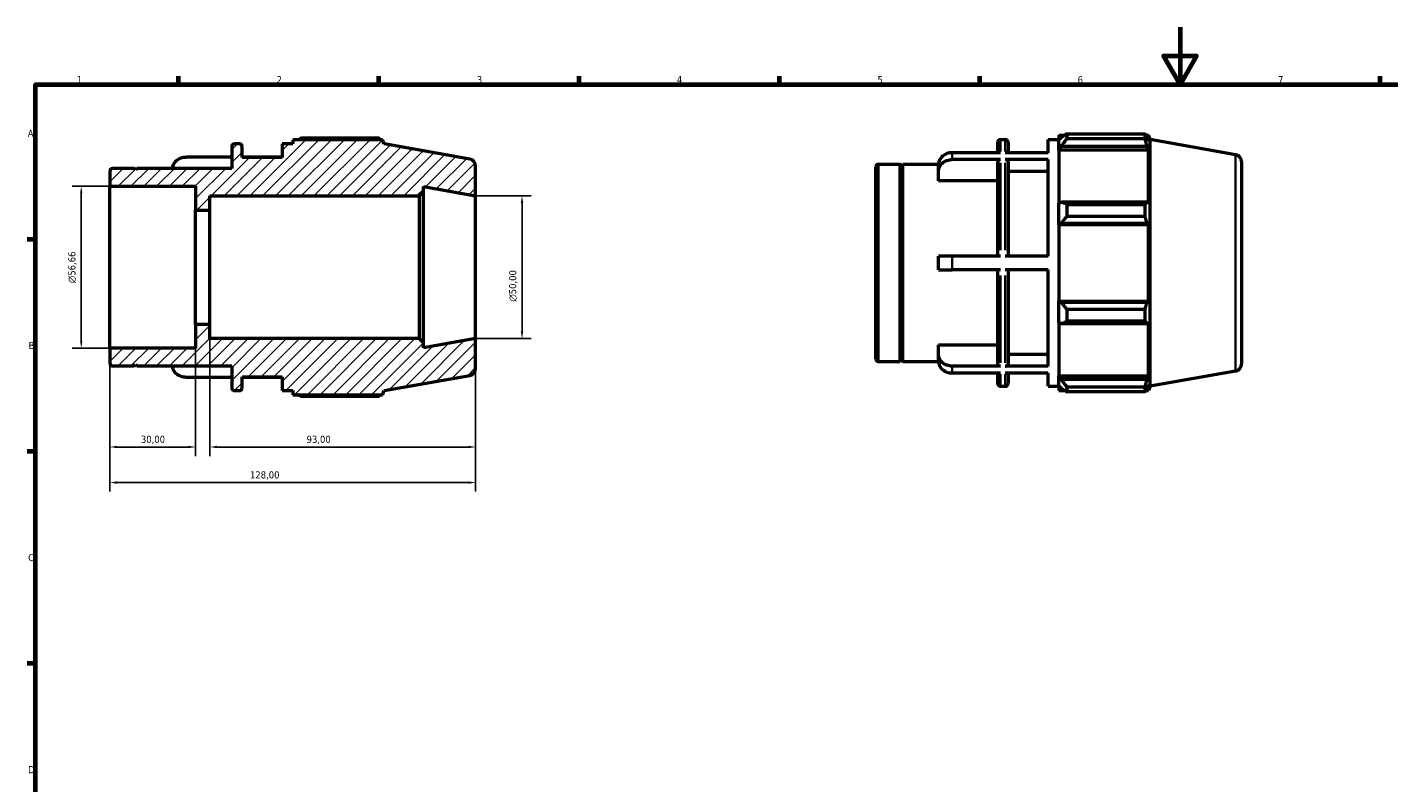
# Model space of a CAD drawing. Header units: millimetres. Extents: x 0 to 931, y 0 to 650.
# Tile 2 of 4: x 17 to 494, y 330 to 594. Entities that reach past the tile are written whole.
import ezdxf

# ---------------------------------------------------------------- set-up
doc = ezdxf.new("R2010")
doc.units = ezdxf.units.MM
for name, color, linetype, lineweight in [('Border (ISO)', 7, 'Continuous', 70), ('Dimension (ISO)', 7, 'Continuous', 25), ('Hatch (ISO)', 7, 'Continuous', 18), ('Visible (ISO)', 7, 'Continuous', 50), ('Visible Narrow (ISO)', 7, 'Continuous', 35)]:
    doc.layers.add(name, color=color, linetype=linetype, lineweight=lineweight)
doc.styles.add('Note Text (ISO)', font='tahoma.ttf')
doc.dimstyles.new('Default (ISO)', dxfattribs={"dimtxt": 2.5, "dimasz": 2.5, "dimexe": 3.175, "dimexo": 0, "dimgap": 0.762, "dimtad": 1, "dimrnd": 1e-08, "dimzin": 0, "dimtxsty": 'Note Text (ISO)', "dimcen": 0.09, "dimdle": 10, "dimclrd": 256, "dimclre": 256, "dimclrt": 232, "dimazin": 0, "dimtfac": 1.40208, "dimtmove": 0, "dimatfit": 3, "dimfxl": 1, "dimtolj": 1, "dimtzin": 0, "dimlwd": -1, "dimlwe": -1, "dimarcsym": 0})

# ---------------------------------------------------------------- blocks, each defined once
blk = doc.blocks.new('Borders Default Border')
at = {"layer": 'Border (ISO)'}
for p, q in [((70.08, 574), (70.08, 576.9)), ((140.17, 574), (140.17, 576.9)), ((210.25, 574), (210.25, 576.9)), ((280.33, 574), (280.33, 576.9)), ((350.42, 574), (350.42, 576.9)), ((490.58, 574), (490.58, 576.9)), ((20, 519.75), (17.1, 519.75)), ((20, 445.5), (17.1, 445.5)), ((20, 371.25), (17.1, 371.25))]:
    blk.add_line(p, q, dxfattribs=at)
at = {"layer": 'Border (ISO)', "flags": 128}
for points in [[(420.5, 594), (420.5, 574), (414.73, 584), (426.27, 584), (420.5, 574)], [(20, 20), (20, 574), (821, 574), (821, 20), (20, 20)]]:
    blk.add_lwpolyline(points, dxfattribs=at)
at = {"layer": 'Border (ISO)', "color": 232, "true_color": 0xca0064, "char_height": 2.5, "attachment_point": 7, "style": 'Note Text (ISO)'}
for s, insert in [('1', (34.48, 574.4)), ('2', (104.37, 574.4)), ('3', (174.43, 574.35)), ('4', (244.42, 574.4)), ('5', (314.64, 574.35)), ('6', (384.66, 574.35)), ('7', (454.77, 574.4)), ('A', (17.29, 555.62)), ('B', (17.59, 481.37)), ('C', (17.43, 407.08)), ('D', (17.43, 332.88))]:
    blk.add_mtext(s, dxfattribs=dict(at, insert=insert))
blk = doc.blocks.new('*D8')
at = {"layer": 'Defpoints', "color": 0, "transparency": 16777216}
for p in [(46, 481.67), (174, 485), (46, 434.62)]:
    blk.add_point(p, dxfattribs=at)
at = {"layer": 'Dimension (ISO)', "transparency": 16777216}
for p, q in [((46, 481.67), (46, 431.44)), ((174, 485), (174, 431.44)), ((171.5, 434.62), (48.5, 434.62))]:
    blk.add_line(p, q, dxfattribs=at)
for points in [[(48.5, 435.04), (48.5, 434.2), (46, 434.62)], [(171.5, 435.04), (171.5, 434.2), (174, 434.62)]]:
    blk.add_solid(points, dxfattribs=at)
at = {"layer": 'Dimension (ISO)', "color": 232, "true_color": 0xca0064, "transparency": 16777216, "insert": (95.05, 438.56), "char_height": 2.5, "attachment_point": 1, "style": 'Note Text (ISO)'}
blk.add_mtext('\\A1;128,00', dxfattribs=at)
blk = doc.blocks.new('*D9')
at = {"layer": 'Defpoints', "color": 0, "transparency": 16777216}
for p in [(81, 490), (174, 485), (81, 447.07)]:
    blk.add_point(p, dxfattribs=at)
at = {"layer": 'Dimension (ISO)', "transparency": 16777216}
for p, q in [((81, 490), (81, 443.9)), ((174, 485), (174, 443.9)), ((171.5, 447.07), (83.5, 447.07))]:
    blk.add_line(p, q, dxfattribs=at)
for points in [[(83.5, 447.49), (83.5, 446.66), (81, 447.07)], [(171.5, 447.49), (171.5, 446.66), (174, 447.07)]]:
    blk.add_solid(points, dxfattribs=at)
at = {"layer": 'Dimension (ISO)', "color": 232, "true_color": 0xca0064, "transparency": 16777216, "insert": (114.85, 451.01), "char_height": 2.5, "attachment_point": 1, "style": 'Note Text (ISO)'}
blk.add_mtext('\\A1;93,00', dxfattribs=at)
blk = doc.blocks.new('*D10')
at = {"layer": 'Defpoints', "color": 0, "transparency": 16777216}
for p in [(76, 490), (46, 481.67), (46, 447.07)]:
    blk.add_point(p, dxfattribs=at)
at = {"layer": 'Dimension (ISO)', "transparency": 16777216}
for p, q in [((76, 490), (76, 443.9)), ((46, 481.67), (46, 443.9)), ((73.5, 447.07), (48.5, 447.07))]:
    blk.add_line(p, q, dxfattribs=at)
for points in [[(48.5, 447.49), (48.5, 446.66), (46, 447.07)], [(73.5, 447.49), (73.5, 446.66), (76, 447.07)]]:
    blk.add_solid(points, dxfattribs=at)
at = {"layer": 'Dimension (ISO)', "color": 232, "true_color": 0xca0064, "transparency": 16777216, "insert": (56.88, 451.01), "char_height": 2.5, "attachment_point": 1, "style": 'Note Text (ISO)'}
blk.add_mtext('\\A1;30,00', dxfattribs=at)
blk = doc.blocks.new('*D11')
at = {"layer": 'Defpoints', "color": 0, "transparency": 16777216}
for p in [(174, 535), (174, 485), (190.24, 485)]:
    blk.add_point(p, dxfattribs=at)
at = {"layer": 'Dimension (ISO)', "transparency": 16777216}
for p, q in [((174, 535), (193.41, 535)), ((190.24, 532.5), (190.24, 487.5)), ((174, 485), (193.41, 485))]:
    blk.add_line(p, q, dxfattribs=at)
for points in [[(189.82, 532.5), (190.66, 532.5), (190.24, 535)], [(189.82, 487.5), (190.66, 487.5), (190.24, 485)]]:
    blk.add_solid(points, dxfattribs=at)
at = {"layer": 'Dimension (ISO)', "color": 232, "true_color": 0xca0064, "transparency": 16777216, "insert": (185.71, 497.94), "char_height": 2.5, "attachment_point": 1, "rotation": 90, "style": 'Note Text (ISO)'}
blk.add_mtext('\\A1;\\fAIGDT|b0|i0;\\H2.5000;\\ln\\fTahoma|b0|i0;\\H2.5000;50,00', dxfattribs=at)
blk = doc.blocks.new('*D12')
at = {"layer": 'Defpoints', "color": 0, "transparency": 16777216}
for p in [(46, 538.33), (36, 481.67), (46, 481.67)]:
    blk.add_point(p, dxfattribs=at)
at = {"layer": 'Dimension (ISO)', "transparency": 16777216}
for p, q in [((46, 538.33), (32.83, 538.33)), ((36, 535.83), (36, 484.17)), ((46, 481.67), (32.83, 481.67))]:
    blk.add_line(p, q, dxfattribs=at)
for points in [[(35.58, 535.83), (36.42, 535.83), (36, 538.33)], [(35.58, 484.17), (36.42, 484.17), (36, 481.67)]]:
    blk.add_solid(points, dxfattribs=at)
at = {"layer": 'Dimension (ISO)', "color": 232, "true_color": 0xca0064, "transparency": 16777216, "insert": (31.48, 504.43), "char_height": 2.5, "attachment_point": 1, "rotation": 90, "style": 'Note Text (ISO)'}
blk.add_mtext('\\A1;\\fAIGDT|b0|i0;\\H2.5000;\\ln\\fTahoma|b0|i0;\\H2.5000;56,66', dxfattribs=at)

msp = doc.modelspace()

# ---------------------------------------------------------------- hatches: boundary and pattern name
at = {"layer": 'Hatch (ISO)'}
h = msp.add_hatch(dxfattribs=at)
h.set_pattern_fill('ANSI31', color=256, scale=25.4, style=0)
h.set_pattern_definition([(45, (0, 0), (-2.245064, 2.245064), [])])
edge = h.paths.add_edge_path()
edge.add_ellipse((171.5, 474.598), major_axis=(0.434, -2.462), ratio=1, start_angle=0, end_angle=80)
edge.add_line((174, 474.598), (174, 485))
edge.add_line((174, 485), (155.714, 481.776))
edge.add_line((155.714, 481.776), (155.714, 483.5))
edge.add_line((155.714, 483.5), (154.214, 485))
edge.add_line((154.214, 485), (81, 485))
edge.add_line((81, 485), (81, 490))
edge.add_line((81, 490), (76, 490))
edge.add_line((76, 490), (76, 481.672))
edge.add_line((76, 481.672), (46, 481.672))
edge.add_line((46, 481.672), (46, 476.44))
edge.add_ellipse((47, 476.44), major_axis=(-1, 0), ratio=1, start_angle=0, end_angle=90)
edge.add_line((47, 475.44), (54.5, 475.44))
edge.add_line((54.5, 475.44), (55, 475.94))
edge.add_line((55, 475.94), (55.5, 475.44))
edge.add_line((55.5, 475.44), (88.667, 475.44))
edge.add_line((88.667, 475.44), (88.667, 467.8))
edge.add_ellipse((89.667, 467.8), major_axis=(-1, 0), ratio=1, start_angle=0, end_angle=90)
edge.add_line((89.667, 466.8), (91.324, 466.8))
edge.add_ellipse((91.324, 467.8), major_axis=(0, -1), ratio=1, start_angle=0, end_angle=90)
edge.add_line((92.324, 467.8), (92.324, 471.6))
edge.add_line((92.324, 471.6), (106.343, 471.6))
edge.add_line((106.343, 471.6), (106.343, 466.8))
edge.add_line((106.343, 466.8), (110, 466.8))
edge.add_line((110, 466.8), (110, 465.36))
edge.add_line((110, 465.36), (141.455, 465.36))
edge.add_line((141.455, 465.36), (142, 466.858))
edge.add_line((142, 466.858), (171.934, 472.136))
edge = h.paths.add_edge_path()
edge.add_ellipse((171.5, 545.402), major_axis=(2.5, 0), ratio=1, start_angle=0, end_angle=80)
edge.add_line((171.934, 547.864), (142, 553.142))
edge.add_line((142, 553.142), (141.455, 554.64))
edge.add_line((141.455, 554.64), (110, 554.64))
edge.add_line((110, 554.64), (110, 553.2))
edge.add_line((110, 553.2), (106.343, 553.2))
edge.add_line((106.343, 553.2), (106.343, 548.4))
edge.add_line((106.343, 548.4), (92.324, 548.4))
edge.add_line((92.324, 548.4), (92.324, 552.2))
edge.add_ellipse((91.324, 552.2), major_axis=(1, 0), ratio=1, start_angle=0, end_angle=90)
edge.add_line((91.324, 553.2), (89.667, 553.2))
edge.add_ellipse((89.667, 552.2), major_axis=(0, 1), ratio=1, start_angle=0, end_angle=90)
edge.add_line((88.667, 552.2), (88.667, 544.56))
edge.add_line((88.667, 544.56), (55.5, 544.56))
edge.add_line((55.5, 544.56), (55, 544.06))
edge.add_line((55, 544.06), (54.5, 544.56))
edge.add_line((54.5, 544.56), (47, 544.56))
edge.add_ellipse((47, 543.56), major_axis=(0, 1), ratio=1, start_angle=0, end_angle=90)
edge.add_line((46, 543.56), (46, 538.328))
edge.add_line((46, 538.328), (76, 538.328))
edge.add_line((76, 538.328), (76, 530))
edge.add_line((76, 530), (81, 530))
edge.add_line((81, 530), (81, 535))
edge.add_line((81, 535), (154.214, 535))
edge.add_line((154.214, 535), (155.714, 536.5))
edge.add_line((155.714, 536.5), (155.714, 538.224))
edge.add_line((155.714, 538.224), (174, 535))
edge.add_line((174, 535), (174, 545.402))

# ---------------------------------------------------------------- linework, layer by layer
at = {"layer": 'Visible (ISO)'}
for p, q in [((91.324, 553.2), (89.667, 553.2)), ((110, 553.2), (106.343, 553.2)), ((106.343, 553.2), (106.343, 548.4)), ((141.455, 554.64), (110, 554.64)), ((110, 554.64), (110, 553.2)), ((140.232, 555.165), (112.88, 555.165)), ((142, 553.142), (141.455, 554.64)), ((171.934, 547.864), (142, 553.142)), ((356.698, 550.074), (356.698, 553.72)), ((357.698, 554.72), (359.355, 554.72)), ((360.355, 553.72), (360.355, 550.074)), ((374.374, 550.074), (374.374, 554.72)), ((374.374, 554.72), (378.031, 554.72)), ((378.031, 556.16), (378.031, 554.551)), ((378.031, 556.16), (380.075, 556.16)), ((378.991, 555.467), (378.031, 554.551)), ((378.031, 551.542), (378.031, 554.551)), ((380.911, 556.684), (380.911, 554.949)), ((380.911, 556.684), (408.263, 556.684)), ((408.263, 554.949), (380.911, 554.949)), ((408.263, 554.949), (408.263, 556.684)), ((408.568, 556.16), (409.486, 556.16)), ((409.486, 554.094), (408.962, 555.467)), ((410.031, 554.662), (409.486, 556.16)), ((409.486, 554.094), (409.486, 556.16)), ((410.031, 468.377), (410.031, 554.662)), ((439.965, 549.384), (410.031, 554.662)), ((88.667, 548.555), (72.743, 548.555)), ((88.667, 552.2), (88.667, 544.56)), ((92.324, 548.4), (92.324, 552.2)), ((106.343, 548.555), (92.324, 548.555)), ((106.343, 548.4), (92.324, 548.4)), ((357.698, 550.074), (340.774, 550.074)), ((374.374, 550.074), (359.355, 550.074)), ((378.031, 551.542), (378.991, 552.393)), ((378.031, 551.116), (378.031, 551.542)), ((378.031, 551.116), (378.031, 532.354)), ((378.031, 551.116), (409.486, 551.116)), ((378.991, 552.393), (408.962, 552.393)), ((408.962, 552.393), (409.486, 551.116)), ((409.486, 532.132), (409.486, 551.116)), ((46, 543.56), (46, 538.328)), ((54.5, 544.56), (47, 544.56)), ((55, 544.06), (54.5, 544.56)), ((55.5, 544.56), (55, 544.06)), ((88.667, 544.56), (55.5, 544.56)), ((174, 535), (174, 545.402)), ((314.031, 477.96), (314.031, 545.08)), ((315.031, 546.08), (322.531, 546.08)), ((322.531, 476.96), (322.531, 546.08)), ((323.031, 545.58), (322.531, 546.08)), ((323.031, 545.58), (323.531, 546.08)), ((323.031, 477.46), (323.031, 545.58)), ((323.531, 476.96), (323.531, 546.08)), ((323.531, 546.08), (335.978, 546.08)), ((335.974, 543.51), (335.974, 545.91)), ((335.974, 540.177), (335.974, 543.51)), ((357.698, 547.674), (340.774, 547.674)), ((356.698, 513.92), (356.698, 546.807)), ((374.374, 547.674), (359.355, 547.674)), ((360.355, 546.807), (360.355, 513.92)), ((374.374, 543.51), (360.355, 543.51)), ((374.374, 513.92), (374.374, 547.674)), ((442.031, 546.922), (442.031, 476.118)), ((356.698, 540.177), (335.974, 540.177)), ((46, 538.328), (76, 538.328)), ((46, 481.672), (46, 538.328)), ((76, 538.328), (76, 530)), ((81, 530), (81, 535)), ((81, 535), (154.214, 535)), ((154.214, 535), (155.714, 536.5)), ((154.214, 535), (154.214, 485)), ((155.714, 536.5), (155.714, 538.224)), ((155.714, 538.224), (174, 535)), ((155.714, 483.5), (155.714, 536.5)), ((174, 485), (174, 535)), ((76, 530), (81, 530)), ((76, 490), (76, 530)), ((81, 490), (81, 530)), ((378.991, 532.797), (378.031, 532.354)), ((378.031, 525.088), (378.031, 532.354)), ((408.962, 532.797), (378.991, 532.797)), ((380.911, 531.963), (380.911, 527.773)), ((380.911, 531.963), (408.263, 531.963)), ((408.263, 527.773), (408.263, 531.963)), ((409.486, 532.132), (408.962, 532.797)), ((378.031, 525.088), (378.991, 525.376)), ((378.031, 524.943), (378.031, 525.088)), ((378.031, 524.943), (378.031, 498.096)), ((378.031, 524.943), (409.486, 524.943)), ((378.991, 525.376), (408.962, 525.376)), ((408.263, 527.773), (380.911, 527.773)), ((408.962, 525.376), (409.486, 524.943)), ((409.486, 498.096), (409.486, 524.943)), ((335.974, 509.12), (335.974, 513.92)), ((357.698, 513.92), (340.774, 513.92)), ((374.374, 513.92), (359.355, 513.92)), ((357.698, 509.12), (340.774, 509.12)), ((356.698, 476.233), (356.698, 509.12)), ((374.374, 509.12), (359.355, 509.12)), ((360.355, 509.12), (360.355, 476.233)), ((374.374, 475.365), (374.374, 509.12)), ((378.031, 497.952), (378.031, 498.096)), ((378.031, 498.096), (409.486, 498.096)), ((378.031, 490.686), (378.031, 497.952)), ((378.991, 497.663), (378.031, 497.952)), ((408.962, 497.663), (378.991, 497.663)), ((409.486, 498.096), (408.962, 497.663)), ((380.911, 495.267), (380.911, 491.076)), ((380.911, 495.267), (408.263, 495.267)), ((408.263, 491.076), (380.911, 491.076)), ((408.263, 491.076), (408.263, 495.267)), ((408.962, 490.242), (409.486, 490.907)), ((409.486, 471.924), (409.486, 490.907)), ((81, 490), (76, 490)), ((76, 490), (76, 481.672)), ((81, 485), (81, 490)), ((378.031, 490.686), (378.991, 490.242)), ((378.031, 490.686), (378.031, 471.924)), ((378.991, 490.242), (408.962, 490.242)), ((76, 481.672), (46, 481.672)), ((46, 481.672), (46, 476.44)), ((154.214, 485), (81, 485)), ((155.714, 483.5), (154.214, 485)), ((174, 485), (155.714, 481.776)), ((155.714, 481.776), (155.714, 483.5)), ((174, 474.598), (174, 485)), ((335.974, 479.529), (335.974, 482.862)), ((335.974, 482.862), (356.698, 482.862)), ((315.031, 476.96), (322.531, 476.96)), ((323.031, 477.46), (322.531, 476.96)), ((323.031, 477.46), (323.531, 476.96)), ((323.531, 476.96), (335.978, 476.96)), ((335.974, 477.129), (335.974, 479.529)), ((360.355, 479.529), (374.374, 479.529)), ((47, 475.44), (54.5, 475.44)), ((54.5, 475.44), (55, 475.94)), ((55, 475.94), (55.5, 475.44)), ((55.5, 475.44), (88.667, 475.44)), ((88.667, 475.44), (88.667, 467.8)), ((142, 466.858), (171.934, 472.136)), ((357.698, 475.365), (340.774, 475.365)), ((357.698, 472.965), (340.774, 472.965)), ((356.698, 469.32), (356.698, 472.965)), ((374.374, 475.365), (359.355, 475.365)), ((374.374, 472.965), (359.355, 472.965)), ((360.355, 472.965), (360.355, 469.32)), ((374.374, 468.32), (374.374, 472.965)), ((378.031, 471.498), (378.031, 471.924)), ((378.031, 471.924), (409.486, 471.924)), ((409.486, 471.924), (408.962, 470.646)), ((439.965, 473.656), (410.031, 468.377)), ((88.667, 471.445), (72.743, 471.445)), ((92.324, 467.8), (92.324, 471.6)), ((92.324, 471.6), (106.343, 471.6)), ((106.343, 471.445), (92.324, 471.445)), ((106.343, 471.6), (106.343, 466.8)), ((357.698, 468.32), (359.355, 468.32)), ((374.374, 468.32), (378.031, 468.32)), ((378.031, 468.488), (378.031, 471.498)), ((378.991, 470.646), (378.031, 471.498)), ((378.031, 468.488), (378.991, 467.573)), ((378.031, 468.488), (378.031, 466.88)), ((408.962, 470.646), (378.991, 470.646)), ((380.911, 468.091), (380.911, 466.355)), ((380.911, 468.091), (408.263, 468.091)), ((408.263, 466.355), (408.263, 468.091)), ((408.962, 467.573), (409.486, 468.946)), ((409.486, 466.88), (409.486, 468.946)), ((410.031, 468.377), (409.486, 466.88)), ((89.667, 466.8), (91.324, 466.8)), ((106.343, 466.8), (110, 466.8)), ((110, 466.8), (110, 465.36)), ((110, 465.36), (141.455, 465.36)), ((112.88, 464.835), (140.232, 464.835)), ((141.455, 465.36), (142, 466.858)), ((378.031, 466.88), (380.075, 466.88)), ((408.263, 466.355), (380.911, 466.355)), ((408.568, 466.88), (409.486, 466.88))]:
    msp.add_line(p, q, dxfattribs=at)
for centre, radius, start, end in [((89.667, 552.2), 1, 90, 180), ((91.324, 552.2), 1, 0, 90), ((357.698, 553.72), 1, 90, 180), ((359.355, 553.72), 1, 0, 90), ((439.531, 546.922), 2.5, 0, 80), ((47, 543.56), 1, 90, 180), ((171.5, 545.402), 2.5, 0, 80), ((315.031, 545.08), 1, 90, 180), ((315.031, 477.96), 1, 180, 270), ((47, 476.44), 1, 180, 270), ((171.5, 474.598), 2.5, 280, 0), ((439.531, 476.118), 2.5, 280, 0), ((89.667, 467.8), 1, 180, 270), ((91.324, 467.8), 1, 270, 0), ((357.698, 469.32), 1, 180, 270), ((359.355, 469.32), 1, 270, 0)]:
    msp.add_arc(centre, radius, start, end, dxfattribs=at)
for points, weights in [([(112.043, 554.64), (112.455, 554.9), (112.88, 555.165)], [1.00914946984, 1.01073080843, 1.01216464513]), ([(140.536, 554.64), (140.387, 554.9), (140.232, 555.165)], [1.00079462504, 1.00047134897, 1]), ([(380.911, 556.684), (379.913, 556.063), (378.991, 555.467)], [1.01216464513, 1.00880537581, 1.00463647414]), ([(378.991, 552.393), (379.913, 553.645), (380.911, 554.949)], [1.00463647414, 1.00880537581, 1.01216464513]), ([(408.263, 556.684), (408.627, 556.063), (408.962, 555.467)], [1, 1.00110711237, 1.00139731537]), ([(408.962, 552.393), (408.627, 553.645), (408.263, 554.949)], [1.00139731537, 1.00110711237, 1]), ([(380.911, 531.963), (379.913, 532.389), (378.991, 532.797)], [1.01216464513, 1.00880537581, 1.00463647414]), ([(408.263, 531.963), (408.627, 532.389), (408.962, 532.797)], [1, 1.00110711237, 1.00139731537]), ([(378.991, 525.376), (379.913, 526.55), (380.911, 527.773)], [1.00463647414, 1.00880537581, 1.01216464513]), ([(408.962, 525.376), (408.627, 526.55), (408.263, 527.773)], [1.00139731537, 1.00110711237, 1]), ([(380.911, 495.267), (379.913, 496.489), (378.991, 497.663)], [1.01216464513, 1.00880537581, 1.00463647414]), ([(408.263, 495.267), (408.627, 496.489), (408.962, 497.663)], [1, 1.00110711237, 1.00139731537]), ([(378.991, 490.242), (379.913, 490.651), (380.911, 491.076)], [1.00463647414, 1.00880537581, 1.01216464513]), ([(408.962, 490.242), (408.627, 490.651), (408.263, 491.076)], [1.00139731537, 1.00110711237, 1]), ([(380.911, 468.091), (379.913, 469.395), (378.991, 470.646)], [1.01216464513, 1.00880537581, 1.00463647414]), ([(378.991, 467.573), (379.913, 466.976), (380.911, 466.355)], [1.00463647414, 1.00880537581, 1.01216464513]), ([(408.263, 468.091), (408.627, 469.395), (408.962, 470.646)], [1, 1.00110711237, 1.00139731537]), ([(408.962, 467.573), (408.627, 466.976), (408.263, 466.355)], [1.00139731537, 1.00110711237, 1]), ([(112.88, 464.835), (112.455, 465.1), (112.043, 465.36)], [1.01216464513, 1.01073080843, 1.00914946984]), ([(140.232, 464.835), (140.387, 465.1), (140.536, 465.36)], [1, 1.00047134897, 1.00079462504])]:
    msp.add_rational_spline(points, weights, degree=2, dxfattribs=at)
for points, knots in [([(67.947, 544.56), (67.957, 544.769), (67.986, 544.988), (68.098, 545.478), (68.195, 545.748), (68.422, 546.223), (68.573, 546.472), (68.932, 546.938), (69.14, 547.154), (69.559, 547.518), (69.809, 547.698), (70.346, 548.009), (70.633, 548.14), (71.181, 548.336), (71.49, 548.42), (72.124, 548.529), (72.447, 548.555), (72.743, 548.555)], [-0.69225258, -0.69225258, -0.69225258, -0.69225258, -0.62241426, -0.62241426, -0.53333685, -0.53333685, -0.44435979, -0.44435979, -0.35538273, -0.35538273, -0.26650188, -0.26650188, -0.17762103, -0.17762103, -0.08881052, -0.08881052, 0, 0, 0, 0]), ([(340.774, 550.074), (340.478, 550.074), (340.155, 550.049), (339.522, 549.94), (339.212, 549.856), (338.665, 549.66), (338.377, 549.529), (337.84, 549.218), (337.591, 549.037), (337.172, 548.674), (336.963, 548.458), (336.604, 547.992), (336.453, 547.742), (336.226, 547.267), (336.13, 546.998), (336.003, 546.448), (335.974, 546.167), (335.974, 545.91)], [0, 0, 0, 0, 0.08881052, 0.08881052, 0.17762103, 0.17762103, 0.26650188, 0.26650188, 0.35538273, 0.35538273, 0.44435979, 0.44435979, 0.53333685, 0.53333685, 0.62241426, 0.62241426, 0.71149167, 0.71149167, 0.71149167, 0.71149167]), ([(335.974, 543.51), (335.974, 543.767), (336.003, 544.048), (336.13, 544.598), (336.226, 544.867), (336.453, 545.342), (336.604, 545.592), (336.963, 546.058), (337.172, 546.274), (337.591, 546.637), (337.84, 546.818), (338.377, 547.129), (338.665, 547.26), (339.212, 547.456), (339.522, 547.54), (340.155, 547.649), (340.478, 547.674), (340.774, 547.674)], [-0.71149167, -0.71149167, -0.71149167, -0.71149167, -0.62241426, -0.62241426, -0.53333685, -0.53333685, -0.44435979, -0.44435979, -0.35538273, -0.35538273, -0.26650188, -0.26650188, -0.17762103, -0.17762103, -0.08881052, -0.08881052, 0, 0, 0, 0]), ([(357.698, 547.674), (357.575, 547.674), (357.429, 547.649), (357.201, 547.567), (357.078, 547.496), (356.904, 547.345), (356.821, 547.238), (356.727, 547.04), (356.698, 546.914), (356.698, 546.807)], [0, 0, 0, 0, 0.03700553, 0.03700553, 0.0740403, 0.0740403, 0.11111136, 0.11111136, 0.14821395, 0.14821395, 0.14821395, 0.14821395]), ([(360.355, 546.807), (360.355, 546.914), (360.326, 547.04), (360.232, 547.238), (360.149, 547.345), (359.975, 547.496), (359.852, 547.567), (359.624, 547.649), (359.478, 547.674), (359.355, 547.674)], [-0.14821395, -0.14821395, -0.14821395, -0.14821395, -0.11111136, -0.11111136, -0.0740403, -0.0740403, -0.03700553, -0.03700553, 0, 0, 0, 0]), ([(340.774, 513.92), (340.478, 513.92), (340.155, 513.92), (339.522, 513.92), (339.212, 513.92), (338.665, 513.92), (338.377, 513.92), (337.84, 513.92), (337.591, 513.92), (337.172, 513.92), (336.963, 513.92), (336.604, 513.92), (336.453, 513.92), (336.226, 513.92), (336.13, 513.92), (336.003, 513.92), (335.974, 513.92), (335.974, 513.92)], [0, 0, 0, 0, 0.08881052, 0.08881052, 0.17762103, 0.17762103, 0.26650188, 0.26650188, 0.35538273, 0.35538273, 0.44435979, 0.44435979, 0.53333685, 0.53333685, 0.62241426, 0.62241426, 0.71149167, 0.71149167, 0.71149167, 0.71149167]), ([(335.974, 509.12), (335.974, 509.12), (336.003, 509.12), (336.13, 509.12), (336.226, 509.12), (336.453, 509.12), (336.604, 509.12), (336.963, 509.12), (337.172, 509.12), (337.591, 509.12), (337.84, 509.12), (338.377, 509.12), (338.665, 509.12), (339.212, 509.12), (339.522, 509.12), (340.155, 509.12), (340.478, 509.12), (340.774, 509.12)], [-0.71149167, -0.71149167, -0.71149167, -0.71149167, -0.62241426, -0.62241426, -0.53333685, -0.53333685, -0.44435979, -0.44435979, -0.35538273, -0.35538273, -0.26650188, -0.26650188, -0.17762103, -0.17762103, -0.08881052, -0.08881052, 0, 0, 0, 0]), ([(340.774, 475.365), (340.478, 475.365), (340.155, 475.391), (339.522, 475.5), (339.212, 475.584), (338.665, 475.78), (338.377, 475.911), (337.84, 476.222), (337.591, 476.402), (337.172, 476.765), (336.963, 476.982), (336.604, 477.448), (336.453, 477.697), (336.226, 478.172), (336.13, 478.441), (336.003, 478.991), (335.974, 479.272), (335.974, 479.529)], [0, 0, 0, 0, 0.08881052, 0.08881052, 0.17762103, 0.17762103, 0.26650188, 0.26650188, 0.35538273, 0.35538273, 0.44435979, 0.44435979, 0.53333685, 0.53333685, 0.62241426, 0.62241426, 0.71149167, 0.71149167, 0.71149167, 0.71149167]), ([(335.974, 477.129), (335.974, 476.872), (336.003, 476.591), (336.13, 476.041), (336.226, 475.772), (336.453, 475.297), (336.604, 475.048), (336.963, 474.582), (337.172, 474.365), (337.591, 474.002), (337.84, 473.822), (338.377, 473.511), (338.665, 473.38), (339.212, 473.184), (339.522, 473.1), (340.155, 472.991), (340.478, 472.965), (340.774, 472.965)], [-0.71149167, -0.71149167, -0.71149167, -0.71149167, -0.62241426, -0.62241426, -0.53333685, -0.53333685, -0.44435979, -0.44435979, -0.35538273, -0.35538273, -0.26650188, -0.26650188, -0.17762103, -0.17762103, -0.08881052, -0.08881052, 0, 0, 0, 0]), ([(72.743, 471.445), (72.447, 471.445), (72.124, 471.471), (71.49, 471.58), (71.181, 471.664), (70.633, 471.86), (70.346, 471.991), (69.809, 472.302), (69.559, 472.482), (69.14, 472.846), (68.932, 473.062), (68.573, 473.528), (68.422, 473.777), (68.195, 474.252), (68.098, 474.522), (67.986, 475.012), (67.957, 475.231), (67.947, 475.44)], [0, 0, 0, 0, 0.08881052, 0.08881052, 0.17762103, 0.17762103, 0.26650188, 0.26650188, 0.35538273, 0.35538273, 0.44435979, 0.44435979, 0.53333685, 0.53333685, 0.62241426, 0.62241426, 0.69225258, 0.69225258, 0.69225258, 0.69225258]), ([(356.698, 476.233), (356.698, 476.126), (356.727, 475.999), (356.821, 475.802), (356.904, 475.695), (357.078, 475.543), (357.201, 475.472), (357.429, 475.39), (357.575, 475.365), (357.698, 475.365)], [-0.14821395, -0.14821395, -0.14821395, -0.14821395, -0.11111136, -0.11111136, -0.0740403, -0.0740403, -0.03700553, -0.03700553, 0, 0, 0, 0]), ([(359.355, 475.365), (359.478, 475.365), (359.624, 475.39), (359.852, 475.472), (359.975, 475.543), (360.149, 475.695), (360.232, 475.802), (360.326, 475.999), (360.355, 476.126), (360.355, 476.233)], [0, 0, 0, 0, 0.03700553, 0.03700553, 0.0740403, 0.0740403, 0.11111136, 0.11111136, 0.14821395, 0.14821395, 0.14821395, 0.14821395])]:
    msp.add_open_spline(points, degree=3, knots=knots, dxfattribs=at)
at = {"layer": 'Visible Narrow (ISO)'}
for p, q in [((357.698, 554.708), (357.698, 550.52)), ((359.355, 550.52), (359.355, 554.708)), ((340.774, 549.965), (340.774, 547.805)), ((439.965, 474.122), (439.965, 548.918)), ((315.031, 545.654), (315.031, 477.385)), ((357.698, 546.528), (357.698, 515.935)), ((359.355, 515.935), (359.355, 546.528)), ((340.774, 513.68), (340.774, 509.36)), ((357.698, 507.104), (357.698, 476.511)), ((359.355, 476.511), (359.355, 507.104)), ((340.774, 475.234), (340.774, 473.074)), ((357.698, 472.52), (357.698, 468.332)), ((359.355, 468.332), (359.355, 472.52))]:
    msp.add_line(p, q, dxfattribs=at)

# ---------------------------------------------------------------- block references
msp.add_blockref('Borders Default Border', (0, 0))

# ---------------------------------------------------------------- dimensions: what is measured, and where the dimension line sits
at = {"layer": 'Dimension (ISO)'}
for base, p1, p2, picture, middle in [((36, 481.672), (46, 538.328), (46, 481.672), '*D12', (36, 510)), ((190.238, 485), (174, 535), (174, 485), '*D11', (190.238, 503.5))]:
    dim = msp.add_linear_dim(base=base, p1=p1, p2=p2, angle=90, text='\\fAIGDT|b0|i0;\\H2.5000;\\ln\\fTahoma|b0|i0;\\H2.5000;<>', dimstyle='Default (ISO)', override={"dimdec": 2, "dimtp": 0, "dimtm": 0, "dimtdec": 2, "dimtofl": 0, "dimatfit": 1}, dxfattribs=at)
    dim.commit()
    dim.dimension.update_dxf_attribs({"geometry": picture, "text_midpoint": middle, "dimtype": 160})
for base, p1, p2, picture, middle in [((46, 447.075), (76, 490), (46, 481.672), '*D10', (61, 447.075)), ((81, 447.075), (174, 485), (81, 490), '*D9', (119, 447.075)), ((46, 434.619), (174, 485), (46, 481.672), '*D8', (100, 434.619))]:
    dim = msp.add_linear_dim(base=base, p1=p1, p2=p2, angle=180, dimstyle='Default (ISO)', override={"dimdec": 2, "dimtp": 0, "dimtm": 0, "dimtdec": 2, "dimtofl": 0, "dimatfit": 1}, dxfattribs=at)
    dim.commit()
    dim.dimension.update_dxf_attribs({"geometry": picture, "text_midpoint": middle, "dimtype": 160})

doc.saveas('drawing.dxf')
